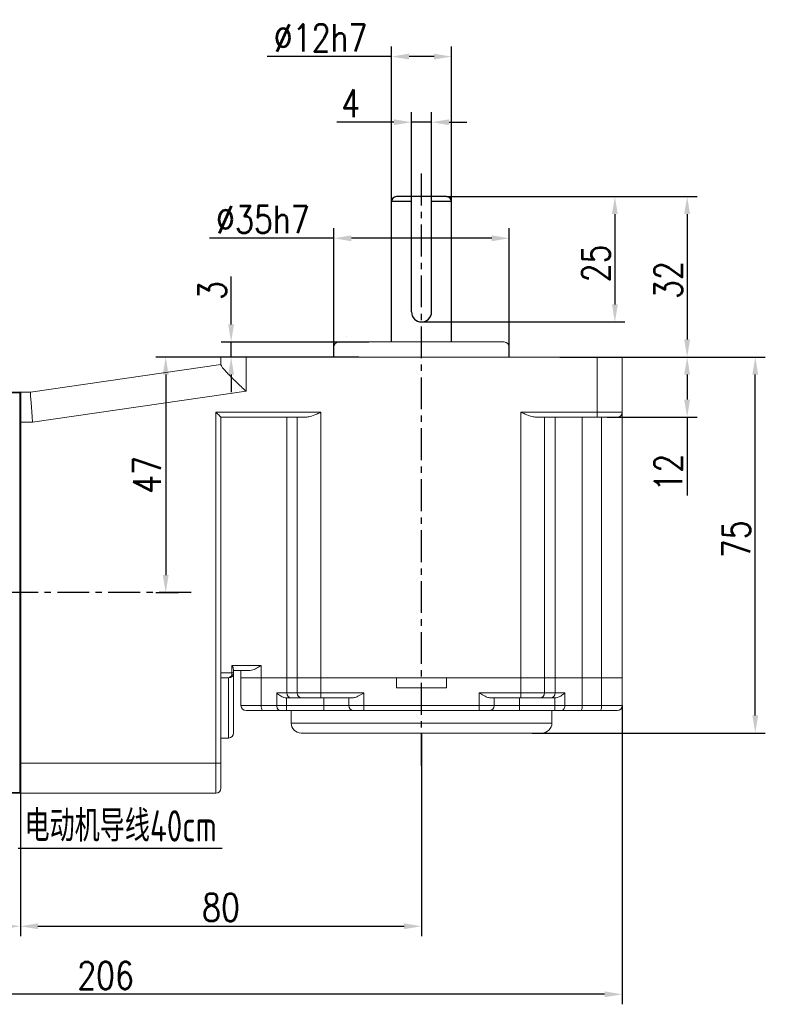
# Model space of a CAD drawing. Header units: inches. Extents: x -753 to 5070, y -3075 to 1581.
# Tile 52 of 178: x 1081 to 1229, y 1047 to 1243. Entities that reach past the tile are written whole.
import ezdxf

# ---------------------------------------------------------------- set-up
doc = ezdxf.new("R2010")
doc.units = ezdxf.units.IN
doc.header["$LTSCALE"] = 10
doc.header["$MEASUREMENT"] = 0
doc.linetypes.add('CENTER', pattern=[10.16, 6.35, -1.27, 1.27, -1.27])
for name, color, linetype in [('1轮廓实线层', 7, 'Continuous'), ('3中心线层', 1, 'CENTER'), ('6文字层', 3, 'Continuous'), ('7标注层', 4, 'Continuous')]:
    doc.layers.add(name, color=color, linetype=linetype)
doc.layers.add('图层2', color=4, linetype='Continuous', lineweight=40)
doc.styles.add('PC_TEXTSTYLE', font='isocp.shx', dxfattribs={"width": 0.8, "bigfont": 'HZFS.SHX'})
doc.styles.add('TH_GBDIM', font='romans.shx', dxfattribs={"width": 0.8, "bigfont": 'gbcbig.shx'})
doc.dimstyles.new('TH_GBDIM', dxfattribs={"dimtxt": 3.5, "dimasz": 2.5, "dimexe": 2, "dimexo": 0, "dimgap": 1, "dimtad": 1, "dimdec": 4, "dimdsep": 46, "dimtxsty": 'TH_GBDIM', "dimcen": 0.09, "dimclrd": 4, "dimclre": 4, "dimclrt": 3, "dimadec": 0, "dimazin": 0, "dimtfac": 1, "dimtdec": 4, "dimtmove": 0, "dimatfit": 3, "dimfxl": 1, "dimtzin": 0, "dimarcsym": 0})

# ---------------------------------------------------------------- blocks, each defined once
blk = doc.blocks.new('*D122')
at = {"layer": '7标注层', "color": 4, "lineweight": -2, "transparency": 16777216}
for p, q in [((1160.8, 1100.69), (1160.8, 1060.15)), ((1080.8, 1088.69), (1080.8, 1060.15)), ((1084.3, 1062.15), (1157.3, 1062.15))]:
    blk.add_line(p, q, dxfattribs=at)
at = {"layer": '7标注层', "color": 4, "transparency": 16777216}
for points in [[(1084.3, 1062.73), (1084.3, 1061.57), (1080.8, 1062.15)], [(1157.3, 1062.73), (1157.3, 1061.57), (1160.8, 1062.15)]]:
    blk.add_solid(points, dxfattribs=at)
at = {"layer": 'Defpoints', "color": 0, "transparency": 16777216}
for p in [(1160.8, 1100.69), (1080.8, 1088.69), (1160.8, 1062.15)]:
    blk.add_point(p, dxfattribs=at)
at = {"layer": '7标注层', "color": 3, "transparency": 16777216, "insert": (1120.8, 1065.9), "char_height": 5.5, "attachment_point": 5, "style": 'TH_GBDIM'}
blk.add_mtext('80', dxfattribs=at)
blk = doc.blocks.new('*D123')
at = {"layer": '7标注层', "color": 4, "lineweight": -2, "transparency": 16777216}
for p, q in [((1120.8, 1175.69), (1107.79, 1175.69)), ((1109.79, 1172.19), (1109.79, 1132.19)), ((1112.33, 1128.69), (1107.79, 1128.69))]:
    blk.add_line(p, q, dxfattribs=at)
at = {"layer": '7标注层', "color": 4, "transparency": 16777216}
for points in [[(1109.21, 1172.19), (1110.37, 1172.19), (1109.79, 1175.69)], [(1109.21, 1132.19), (1110.37, 1132.19), (1109.79, 1128.69)]]:
    blk.add_solid(points, dxfattribs=at)
at = {"layer": 'Defpoints', "color": 0, "transparency": 16777216}
for p in [(1120.8, 1175.69), (1109.79, 1128.69), (1112.33, 1128.69)]:
    blk.add_point(p, dxfattribs=at)
at = {"layer": '7标注层', "color": 3, "transparency": 16777216, "insert": (1106.04, 1152.19), "char_height": 5.5, "attachment_point": 5, "rotation": 90, "style": 'TH_GBDIM'}
blk.add_mtext('{47}{}{}', dxfattribs=at)
blk = doc.blocks.new('*D124')
at = {"layer": '7标注层', "color": 4, "lineweight": -2, "transparency": 16777216}
for p, q in [((1200.8, 1175.69), (1215.76, 1175.69)), ((1213.76, 1172.19), (1213.76, 1167.19)), ((1197.8, 1163.69), (1215.76, 1163.69)), ((1213.76, 1163.69), (1213.76, 1148.08))]:
    blk.add_line(p, q, dxfattribs=at)
at = {"layer": '7标注层', "color": 4, "transparency": 16777216}
for points in [[(1213.17, 1172.19), (1214.34, 1172.19), (1213.76, 1175.69)], [(1213.17, 1167.19), (1214.34, 1167.19), (1213.76, 1163.69)]]:
    blk.add_solid(points, dxfattribs=at)
at = {"layer": 'Defpoints', "color": 0, "transparency": 16777216}
for p in [(1200.8, 1175.69), (1197.8, 1163.69), (1213.76, 1163.69)]:
    blk.add_point(p, dxfattribs=at)
at = {"layer": '7标注层', "color": 3, "transparency": 16777216, "insert": (1210.01, 1152.64), "char_height": 5.5, "attachment_point": 5, "rotation": 90, "style": 'TH_GBDIM'}
blk.add_mtext('{12}{}{}', dxfattribs=at)
blk = doc.blocks.new('*D125')
at = {"layer": '7标注层', "color": 4, "lineweight": -2, "transparency": 16777216}
for p, q in [((1200.8, 1175.69), (1229.34, 1175.69)), ((1227.34, 1104.19), (1227.34, 1172.19)), ((1182.84, 1100.69), (1229.34, 1100.69))]:
    blk.add_line(p, q, dxfattribs=at)
at = {"layer": '7标注层', "color": 4, "transparency": 16777216}
for points in [[(1226.76, 1172.19), (1227.93, 1172.19), (1227.34, 1175.69)], [(1226.76, 1104.19), (1227.93, 1104.19), (1227.34, 1100.69)]]:
    blk.add_solid(points, dxfattribs=at)
at = {"layer": 'Defpoints', "color": 0, "transparency": 16777216}
for p in [(1200.8, 1175.69), (1227.34, 1175.69), (1182.84, 1100.69)]:
    blk.add_point(p, dxfattribs=at)
at = {"layer": '7标注层', "color": 3, "transparency": 16777216, "insert": (1223.59, 1139.35), "char_height": 5.5, "attachment_point": 5, "rotation": 90, "style": 'TH_GBDIM'}
blk.add_mtext('{75}{}{}', dxfattribs=at)
blk = doc.blocks.new('*D126')
at = {"layer": '7标注层', "color": 4, "lineweight": -2, "transparency": 16777216}
for p, q in [((1122.83, 1182.19), (1122.83, 1191.75)), ((1150.26, 1178.69), (1120.83, 1178.69)), ((1122.83, 1175.69), (1122.83, 1178.69)), ((1148.3, 1175.69), (1120.83, 1175.69)), ((1122.83, 1172.19), (1122.83, 1168.69))]:
    blk.add_line(p, q, dxfattribs=at)
at = {"layer": '7标注层', "color": 4, "transparency": 16777216}
for points in [[(1122.25, 1182.19), (1123.41, 1182.19), (1122.83, 1178.69)], [(1122.25, 1172.19), (1123.41, 1172.19), (1122.83, 1175.69)]]:
    blk.add_solid(points, dxfattribs=at)
at = {"layer": 'Defpoints', "color": 0, "transparency": 16777216}
for p in [(1122.83, 1178.69), (1150.26, 1178.69), (1148.3, 1175.69)]:
    blk.add_point(p, dxfattribs=at)
at = {"layer": '7标注层', "color": 3, "transparency": 16777216, "insert": (1119.08, 1188.96), "char_height": 5.5, "attachment_point": 5, "rotation": 90, "style": 'TH_GBDIM'}
blk.add_mtext('{3}{}{}', dxfattribs=at)
blk = doc.blocks.new('*D127')
at = {"layer": '7标注层', "color": 4, "lineweight": -2, "transparency": 16777216}
for p, q in [((1143.3, 1175.69), (1143.3, 1201.38)), ((1178.3, 1175.69), (1178.3, 1201.38)), ((1143.3, 1199.38), (1118.52, 1199.38)), ((1174.8, 1199.38), (1146.8, 1199.38))]:
    blk.add_line(p, q, dxfattribs=at)
at = {"layer": '7标注层', "color": 4, "transparency": 16777216}
for points in [[(1146.8, 1199.96), (1146.8, 1198.79), (1143.3, 1199.38)], [(1174.8, 1199.96), (1174.8, 1198.79), (1178.3, 1199.38)]]:
    blk.add_solid(points, dxfattribs=at)
at = {"layer": 'Defpoints', "color": 0, "transparency": 16777216}
for p in [(1178.3, 1199.38), (1143.3, 1175.69), (1178.3, 1175.69)]:
    blk.add_point(p, dxfattribs=at)
at = {"layer": '7标注层', "color": 3, "transparency": 16777216, "insert": (1129.16, 1203.13), "char_height": 5.5, "attachment_point": 5, "style": 'TH_GBDIM'}
blk.add_mtext('\\A1;%%c35h7', dxfattribs=at)
blk = doc.blocks.new('*D128')
at = {"layer": '7标注层', "color": 4, "lineweight": -2, "transparency": 16777216}
for p, q in [((1154.8, 1205.53), (1154.8, 1237.62)), ((1166.8, 1204.95), (1166.8, 1237.62)), ((1154.8, 1235.62), (1130.02, 1235.62)), ((1163.3, 1235.62), (1158.3, 1235.62))]:
    blk.add_line(p, q, dxfattribs=at)
at = {"layer": '7标注层', "color": 4, "transparency": 16777216}
for points in [[(1158.3, 1236.2), (1158.3, 1235.04), (1154.8, 1235.62)], [(1163.3, 1236.2), (1163.3, 1235.04), (1166.8, 1235.62)]]:
    blk.add_solid(points, dxfattribs=at)
at = {"layer": 'Defpoints', "color": 0, "transparency": 16777216}
for p in [(1166.8, 1235.62), (1154.8, 1205.53), (1166.8, 1204.95)]:
    blk.add_point(p, dxfattribs=at)
at = {"layer": '7标注层', "color": 3, "transparency": 16777216, "insert": (1140.66, 1239.37), "char_height": 5.5, "attachment_point": 5, "style": 'TH_GBDIM'}
blk.add_mtext('\\A1;%%c12h7', dxfattribs=at)
blk = doc.blocks.new('*D129')
at = {"layer": '7标注层', "color": 4, "lineweight": -2, "transparency": 16777216}
for p, q in [((1165.8, 1207.69), (1201.35, 1207.69)), ((1199.35, 1204.19), (1199.35, 1186.19)), ((1160.8, 1182.69), (1201.35, 1182.69))]:
    blk.add_line(p, q, dxfattribs=at)
at = {"layer": '7标注层', "color": 4, "transparency": 16777216}
for points in [[(1198.76, 1204.19), (1199.93, 1204.19), (1199.35, 1207.69)], [(1198.76, 1186.19), (1199.93, 1186.19), (1199.35, 1182.69)]]:
    blk.add_solid(points, dxfattribs=at)
at = {"layer": 'Defpoints', "color": 0, "transparency": 16777216}
for p in [(1165.8, 1207.69), (1160.8, 1182.69), (1199.35, 1182.69)]:
    blk.add_point(p, dxfattribs=at)
at = {"layer": '7标注层', "color": 3, "transparency": 16777216, "insert": (1195.6, 1194.36), "char_height": 5.5, "attachment_point": 5, "rotation": 90, "style": 'TH_GBDIM'}
blk.add_mtext('{25}{}{}', dxfattribs=at)
blk = doc.blocks.new('*D130')
at = {"layer": '7标注层', "color": 4, "lineweight": -2, "transparency": 16777216}
for p, q in [((1170.48, 1207.69), (1215.76, 1207.69)), ((1213.76, 1204.19), (1213.76, 1179.19)), ((1188.34, 1175.69), (1215.76, 1175.69))]:
    blk.add_line(p, q, dxfattribs=at)
at = {"layer": '7标注层', "color": 4, "transparency": 16777216}
for points in [[(1213.17, 1204.19), (1214.34, 1204.19), (1213.76, 1207.69)], [(1213.17, 1179.19), (1214.34, 1179.19), (1213.76, 1175.69)]]:
    blk.add_solid(points, dxfattribs=at)
at = {"layer": 'Defpoints', "color": 0, "transparency": 16777216}
for p in [(1170.48, 1207.69), (1188.34, 1175.69), (1213.76, 1175.69)]:
    blk.add_point(p, dxfattribs=at)
at = {"layer": '7标注层', "color": 3, "transparency": 16777216, "insert": (1210.01, 1191.05), "char_height": 5.5, "attachment_point": 5, "rotation": 90, "style": 'TH_GBDIM'}
blk.add_mtext('{32}{}{}', dxfattribs=at)
blk = doc.blocks.new('*D131')
at = {"layer": '7标注层', "color": 4, "lineweight": -2, "transparency": 16777216}
for p, q in [((1158.8, 1204.69), (1158.8, 1224.53)), ((1162.8, 1204.69), (1162.8, 1224.53)), ((1155.3, 1222.53), (1143.89, 1222.53)), ((1162.8, 1222.53), (1158.8, 1222.53)), ((1166.3, 1222.53), (1169.8, 1222.53))]:
    blk.add_line(p, q, dxfattribs=at)
at = {"layer": '7标注层', "color": 4, "transparency": 16777216}
for points in [[(1155.3, 1223.11), (1155.3, 1221.95), (1158.8, 1222.53)], [(1166.3, 1223.11), (1166.3, 1221.95), (1162.8, 1222.53)]]:
    blk.add_solid(points, dxfattribs=at)
at = {"layer": 'Defpoints', "color": 0, "transparency": 16777216}
for p in [(1162.8, 1222.53), (1158.8, 1204.69), (1162.8, 1204.69)]:
    blk.add_point(p, dxfattribs=at)
at = {"layer": '7标注层', "color": 3, "transparency": 16777216, "insert": (1146.67, 1226.28), "char_height": 5.5, "attachment_point": 5, "style": 'TH_GBDIM'}
blk.add_mtext('{4}{}{}', dxfattribs=at)
blk = doc.blocks.new('*D132')
at = {"layer": '7标注层', "color": 4, "lineweight": -2, "transparency": 16777216}
for p, q in [((994.8, 1106.19), (994.8, 1046.58)), ((1200.8, 1106.19), (1200.8, 1046.58)), ((1197.3, 1048.58), (998.3, 1048.58))]:
    blk.add_line(p, q, dxfattribs=at)
at = {"layer": '7标注层', "color": 4, "transparency": 16777216}
for points in [[(998.3, 1049.16), (998.3, 1048), (994.8, 1048.58)], [(1197.3, 1049.16), (1197.3, 1048), (1200.8, 1048.58)]]:
    blk.add_solid(points, dxfattribs=at)
at = {"layer": 'Defpoints', "color": 0, "transparency": 16777216}
for p in [(994.8, 1106.19), (1200.8, 1106.19), (994.8, 1048.58)]:
    blk.add_point(p, dxfattribs=at)
at = {"layer": '7标注层', "color": 3, "transparency": 16777216, "insert": (1097.8, 1052.33), "char_height": 5.5, "attachment_point": 5, "style": 'TH_GBDIM'}
blk.add_mtext('206', dxfattribs=at)
blk = doc.blocks.new('*D215')
at = {"layer": '7标注层', "color": 4, "lineweight": -2, "transparency": 16777216}
for p, q in [((1080.8, 1168.69), (1080.8, 1060.15)), ((994.8, 1149.69), (994.8, 1060.15)), ((998.3, 1062.15), (1077.3, 1062.15))]:
    blk.add_line(p, q, dxfattribs=at)
at = {"layer": '7标注层', "color": 4, "transparency": 16777216}
for points in [[(998.3, 1062.73), (998.3, 1061.57), (994.8, 1062.15)], [(1077.3, 1062.73), (1077.3, 1061.57), (1080.8, 1062.15)]]:
    blk.add_solid(points, dxfattribs=at)
at = {"layer": 'Defpoints', "color": 0, "transparency": 16777216}
for p in [(1080.8, 1168.69), (994.8, 1149.69), (1080.8, 1062.15)]:
    blk.add_point(p, dxfattribs=at)
at = {"layer": '7标注层', "color": 3, "transparency": 16777216, "insert": (1037.8, 1065.9), "char_height": 5.5, "attachment_point": 5, "style": 'TH_GBDIM'}
blk.add_mtext('86', dxfattribs=at)

msp = doc.modelspace()

# ---------------------------------------------------------------- linework, layer by layer
at = {"color": 4}
msp.add_line((1080.394, 1077.722), (1121.046, 1077.722), dxfattribs=at)
at = {"layer": '1轮廓实线层'}
for p, q in [((1154.797, 1178.691), (1154.797, 1206.691)), ((1158.797, 1206.691), (1154.797, 1206.691)), ((1165.797, 1207.691), (1155.797, 1207.691)), ((1158.797, 1184.691), (1158.797, 1207.691)), ((1162.797, 1184.691), (1162.797, 1207.691)), ((1166.797, 1206.691), (1162.797, 1206.691)), ((1166.797, 1178.691), (1166.797, 1206.691))]:
    msp.add_line(p, q, dxfattribs=at)
at = {"layer": '1轮廓实线层', "color": 7, "linetype": 'Continuous', "lineweight": 15}
for p, q in [((1144.297, 1178.691), (1177.297, 1178.691)), ((1143.297, 1177.691), (1143.297, 1175.691)), ((1178.297, 1175.691), (1178.297, 1177.691)), ((1120.797, 1174.106), (1120.797, 1175.691)), ((1120.797, 1175.691), (1125.797, 1175.691)), ((1125.797, 1175.691), (1125.797, 1168.852)), ((1125.797, 1175.691), (1195.797, 1175.691)), ((1195.797, 1164.691), (1195.797, 1175.691)), ((1195.797, 1175.691), (1200.797, 1175.691)), ((1200.797, 1175.691), (1200.797, 1164.691)), ((1082.797, 1168.691), (1120.797, 1174.191)), ((1080.797, 1168.691), (1082.797, 1168.691)), ((1125.797, 1168.852), (1083.229, 1162.691)), ((1119.797, 1164.691), (1140.727, 1164.691)), ((1119.797, 1094.691), (1119.797, 1164.691)), ((1140.727, 1164.691), (1140.727, 1111.691)), ((1180.618, 1164.691), (1195.797, 1164.691)), ((1180.618, 1111.691), (1180.618, 1164.691)), ((1195.797, 1164.691), (1200.797, 1164.691)), ((1195.797, 1164.691), (1195.797, 1163.691)), ((1200.797, 1164.691), (1200.797, 1111.691)), ((1083.229, 1162.691), (1080.797, 1162.691)), ((1137.727, 1163.691), (1120.797, 1163.691)), ((1120.797, 1163.691), (1120.797, 1094.691)), ((1133.921, 1163.691), (1133.921, 1111.691)), ((1136.028, 1111.691), (1136.028, 1163.691)), ((1195.797, 1163.691), (1183.618, 1163.691)), ((1185.316, 1163.691), (1185.316, 1111.691)), ((1187.453, 1163.691), (1187.453, 1111.691)), ((1192.815, 1163.691), (1192.815, 1111.691)), ((1199.797, 1163.691), (1195.797, 1163.691)), ((1196.665, 1111.691), (1196.665, 1163.691)), ((1122.975, 1112.691), (1122.975, 1114.191)), ((1122.975, 1114.191), (1128.848, 1114.191)), ((1128.848, 1114.191), (1128.848, 1111.691)), ((1120.797, 1112.691), (1122.975, 1112.691)), ((1122.297, 1111.691), (1120.797, 1111.691)), ((1122.297, 1099.691), (1122.297, 1111.691)), ((1123.297, 1112.691), (1122.975, 1112.691)), ((1123.297, 1113.422), (1123.297, 1112.691)), ((1126.601, 1113.191), (1123.297, 1113.191)), ((1123.297, 1112.691), (1123.297, 1100.691)), ((1124.797, 1111.691), (1124.797, 1113.191)), ((1124.797, 1106.191), (1124.797, 1111.691)), ((1124.797, 1111.691), (1128.848, 1111.691)), ((1128.848, 1111.691), (1128.848, 1106.191)), ((1128.848, 1111.691), (1133.921, 1111.691)), ((1133.921, 1111.691), (1133.921, 1108.691)), ((1133.921, 1111.691), (1136.028, 1111.691)), ((1136.028, 1108.691), (1136.028, 1111.691)), ((1136.028, 1111.691), (1140.727, 1111.691)), ((1140.727, 1111.691), (1140.727, 1108.691)), ((1140.727, 1111.691), (1155.797, 1111.691)), ((1140.727, 1111.691), (1180.618, 1111.691)), ((1155.797, 1109.691), (1155.797, 1111.691)), ((1165.797, 1111.691), (1165.797, 1109.691)), ((1165.797, 1111.691), (1180.618, 1111.691)), ((1180.618, 1108.691), (1180.618, 1111.691)), ((1180.618, 1111.691), (1185.316, 1111.691)), ((1185.316, 1111.691), (1185.316, 1108.691)), ((1185.316, 1111.691), (1187.453, 1111.691)), ((1187.453, 1111.691), (1187.453, 1108.691)), ((1187.453, 1111.691), (1192.815, 1111.691)), ((1192.815, 1111.691), (1192.815, 1106.191)), ((1192.815, 1111.691), (1196.665, 1111.691)), ((1196.665, 1106.191), (1196.665, 1111.691)), ((1196.665, 1111.691), (1200.797, 1111.691)), ((1200.797, 1111.691), (1200.797, 1106.191)), ((1155.797, 1109.691), (1165.797, 1109.691)), ((1131.93, 1108.691), (1133.921, 1108.691)), ((1131.93, 1106.191), (1131.93, 1108.691)), ((1133.921, 1107.691), (1133.867, 1107.692)), ((1133.867, 1107.692), (1133.867, 1106.191)), ((1133.921, 1108.691), (1136.028, 1108.691)), ((1134.86, 1107.691), (1133.921, 1107.691)), ((1136.968, 1107.691), (1134.86, 1107.691)), ((1136.028, 1108.691), (1140.727, 1108.691)), ((1140.727, 1107.691), (1136.968, 1107.691)), ((1140.727, 1108.691), (1149.297, 1108.691)), ((1140.727, 1107.691), (1140.727, 1108.691)), ((1147.061, 1107.691), (1140.727, 1107.691)), ((1141.297, 1107.691), (1141.297, 1106.191)), ((1146.297, 1106.191), (1146.297, 1107.691)), ((1149.297, 1108.691), (1149.297, 1106.191)), ((1172.297, 1108.691), (1180.618, 1108.691)), ((1172.297, 1106.191), (1172.297, 1108.691)), ((1180.618, 1107.691), (1174.533, 1107.691)), ((1175.297, 1107.691), (1175.297, 1106.191)), ((1180.297, 1107.691), (1180.297, 1106.191)), ((1180.618, 1108.691), (1185.316, 1108.691)), ((1180.618, 1108.691), (1180.618, 1107.691)), ((1184.377, 1107.691), (1180.618, 1107.691)), ((1186.513, 1107.691), (1184.377, 1107.691)), ((1185.316, 1108.691), (1187.453, 1108.691)), ((1187.389, 1107.691), (1186.513, 1107.691)), ((1187.37, 1106.191), (1187.37, 1107.691)), ((1187.453, 1108.691), (1189.368, 1108.691)), ((1189.368, 1108.691), (1189.368, 1106.191)), ((1124.797, 1106.191), (1128.848, 1106.191)), ((1128.848, 1106.191), (1131.93, 1106.191)), ((1131.93, 1106.191), (1133.867, 1106.191)), ((1133.867, 1106.191), (1141.297, 1106.191)), ((1133.867, 1106.191), (1133.867, 1105.191)), ((1141.297, 1106.191), (1146.297, 1106.191)), ((1141.297, 1106.191), (1141.297, 1105.191)), ((1146.297, 1106.191), (1149.297, 1106.191)), ((1149.297, 1106.191), (1172.297, 1106.191)), ((1149.297, 1106.191), (1149.297, 1105.191)), ((1172.297, 1105.191), (1172.297, 1106.191)), ((1172.297, 1106.191), (1175.297, 1106.191)), ((1175.297, 1106.191), (1180.297, 1106.191)), ((1180.297, 1105.191), (1180.297, 1106.191)), ((1180.297, 1106.191), (1187.37, 1106.191)), ((1187.37, 1106.191), (1189.368, 1106.191)), ((1187.37, 1105.191), (1187.37, 1106.191)), ((1189.368, 1106.191), (1192.815, 1106.191)), ((1192.815, 1106.191), (1196.665, 1106.191)), ((1196.665, 1106.191), (1200.797, 1106.191)), ((1129.037, 1105.191), (1125.797, 1105.191)), ((1132.576, 1105.191), (1129.037, 1105.191)), ((1133.867, 1105.191), (1132.576, 1105.191)), ((1141.297, 1105.191), (1133.867, 1105.191)), ((1134.797, 1105.191), (1134.797, 1102.691)), ((1147.297, 1105.191), (1141.297, 1105.191)), ((1149.297, 1105.191), (1147.297, 1105.191)), ((1172.297, 1105.191), (1149.297, 1105.191)), ((1174.297, 1105.191), (1172.297, 1105.191)), ((1180.297, 1105.191), (1174.297, 1105.191)), ((1187.37, 1105.191), (1180.297, 1105.191)), ((1186.797, 1102.691), (1186.797, 1105.191)), ((1188.702, 1105.191), (1187.37, 1105.191)), ((1192.642, 1105.191), (1188.702, 1105.191)), ((1196.491, 1105.191), (1192.642, 1105.191)), ((1199.797, 1105.191), (1196.491, 1105.191)), ((1184.797, 1100.691), (1136.797, 1100.691)), ((1122.297, 1099.691), (1120.797, 1099.691)), ((1080.797, 1094.691), (1119.797, 1094.691)), ((1119.797, 1088.691), (1119.797, 1094.691)), ((1119.797, 1094.691), (1120.797, 1094.691)), ((1120.797, 1094.691), (1120.797, 1089.691)), ((1119.797, 1088.691), (1080.797, 1088.691))]:
    msp.add_line(p, q, dxfattribs=at)
at = {"layer": '1轮廓实线层', "color": 115, "linetype": 'Continuous', "lineweight": 15}
for p, q in [((1145.801, 1179.691), (1145.797, 1179.691)), ((1134.797, 1102.691), (1186.797, 1102.691))]:
    msp.add_line(p, q, dxfattribs=at)
at = {"layer": '1轮廓实线层', "color": 7, "linetype": 'Continuous', "lineweight": 15, "flags": 128}
for points in [[(1082.797, 1168.691), (1082.803, 1168.599), (1082.823, 1168.329), (1082.855, 1167.887), (1082.898, 1167.287), (1082.951, 1166.547), (1083.013, 1165.691), (1083.081, 1164.743), (1083.154, 1163.733), (1083.229, 1162.691)], [(1120.797, 1163.691), (1120.778, 1163.71), (1120.721, 1163.767), (1120.628, 1163.859), (1120.504, 1163.984), (1120.352, 1164.135), (1120.18, 1164.308), (1119.992, 1164.496), (1119.797, 1164.691)], [(1131.93, 1106.191), (1131.943, 1105.996), (1131.979, 1105.808), (1132.039, 1105.635), (1132.119, 1105.484), (1132.217, 1105.359), (1132.329, 1105.267), (1132.45, 1105.21), (1132.576, 1105.191)]]:
    msp.add_lwpolyline(points, dxfattribs=at)
at = {"layer": '1轮廓实线层'}
for centre, radius, start, end in [((1155.797, 1206.691), 1, 90, 180), ((1165.797, 1206.691), 1, 0, 90), ((1160.797, 1184.691), 2, 180, 0)]:
    msp.add_arc(centre, radius, start, end, dxfattribs=at)
at = {"layer": '1轮廓实线层', "color": 7, "linetype": 'Continuous', "lineweight": 15}
for centre, radius, start, end in [((1144.297, 1177.691), 1, 90, 180), ((1177.297, 1177.691), 1, 0, 90), ((1199.797, 1164.691), 1, 270, 0), ((1122.098, 1112.556), 0.888, 282.96715, 8.75181), ((1122.297, 1112.691), 1, 270, 0), ((1134.892, 1108.661), 0.971, 178.27456, 268.1638), ((1136.999, 1108.661), 0.971, 178.2746, 268.16376), ((1184.346, 1108.661), 0.971, 271.83621, 1.7254), ((1186.482, 1108.661), 0.971, 271.83631, 1.72552), ((1125.797, 1106.191), 1, 180, 270), ((1130.307, 1105.95), 1.479, 170.62172, 210.8799), ((1147.297, 1106.191), 1, 180, 270), ((1174.297, 1106.191), 1, 270, 0), ((1188.494, 1106.052), 0.886, 283.63506, 9.03328), ((1191.245, 1105.948), 1.589, 331.51786, 8.77971), ((1195.095, 1105.948), 1.589, 331.51849, 8.77908), ((1199.797, 1106.191), 1, 270, 0), ((1136.797, 1102.691), 2, 180, 270), ((1184.797, 1102.691), 2, 270, 0), ((1122.297, 1100.691), 1, 270, 0), ((1119.797, 1089.691), 1, 270, 0)]:
    msp.add_arc(centre, radius, start, end, dxfattribs=at)
for points, knots in [([(1125.797, 1168.852), (1125.793, 1168.855), (1125.463, 1169.173), (1124.793, 1169.818), (1123.802, 1170.777), (1122.924, 1171.639), (1122.184, 1172.384), (1121.525, 1173.076), (1120.938, 1173.741), (1120.844, 1173.984), (1120.797, 1174.106)], [0, 0, 0, 0, 0.0016274, 0.1435129, 0.2910808, 0.4426062, 0.5569336, 0.6742378, 0.8367196, 1, 1, 1, 1]), ([(1140.727, 1164.691), (1140.722, 1164.689), (1140.445, 1164.564), (1139.702, 1164.237), (1138.674, 1163.802), (1137.987, 1163.721), (1137.727, 1163.691)], [0, 0, 0, 0, 0.0041816, 0.2699415, 0.7228421, 1, 1, 1, 1]), ([(1183.618, 1163.691), (1183.357, 1163.721), (1182.671, 1163.802), (1181.643, 1164.237), (1180.9, 1164.564), (1180.622, 1164.689), (1180.618, 1164.691)], [0, 0, 0, 0, 0.2771575, 0.7300585, 0.9958189, 1, 1, 1, 1]), ([(1123.297, 1113.422), (1123.28, 1113.527), (1123.242, 1113.757), (1123.079, 1114.039), (1122.976, 1114.189), (1122.975, 1114.191)], [0, 0, 0, 0, 0.4522733, 0.9943778, 1, 1, 1, 1]), ([(1128.848, 1114.191), (1128.844, 1114.189), (1128.616, 1114.052), (1128.055, 1113.715), (1127.297, 1113.288), (1126.788, 1113.217), (1126.601, 1113.191)], [0, 0, 0, 0, 0.0039338, 0.2968827, 0.7420332, 1, 1, 1, 1]), ([(1133.867, 1107.692), (1133.698, 1107.715), (1133.265, 1107.774), (1132.586, 1108.142), (1132.152, 1108.49), (1131.932, 1108.689), (1131.93, 1108.691)], [0, 0, 0, 0, 0.2155191, 0.5542573, 0.9961242, 1, 1, 1, 1]), ([(1149.297, 1108.691), (1149.294, 1108.689), (1149.237, 1108.656), (1148.835, 1108.424), (1148.195, 1108.064), (1147.496, 1107.742), (1147.18, 1107.705), (1147.061, 1107.691)], [0, 0, 0, 0, 0.00400856, 0.07249537, 0.50897763, 0.81504259, 1, 1, 1, 1]), ([(1174.533, 1107.691), (1174.414, 1107.705), (1174.098, 1107.742), (1173.399, 1108.064), (1172.759, 1108.424), (1172.357, 1108.656), (1172.3, 1108.689), (1172.297, 1108.691)], [0, 0, 0, 0, 0.1849577, 0.4910232, 0.9275046, 0.9959923, 1, 1, 1, 1]), ([(1189.368, 1108.691), (1189.367, 1108.689), (1189.133, 1108.473), (1188.687, 1108.115), (1187.983, 1107.752), (1187.558, 1107.708), (1187.389, 1107.691)], [0, 0, 0, 0, 0.0037974, 0.4727625, 0.7897273, 1, 1, 1, 1])]:
    msp.add_open_spline(points, degree=3, knots=knots, dxfattribs=at)
at = {"layer": '3中心线层', "ltscale": 0.1}
for p, q in [((1160.797, 1094.166), (1160.797, 1212.692)), ((1114.85, 1128.691), (1043.172, 1128.691))]:
    msp.add_line(p, q, dxfattribs=at)
at = {"layer": '图层2', "color": 0}
for p, q in [((1073.292, 1168.613), (1080.797, 1168.691)), ((1080.797, 1168.691), (1080.797, 1088.691)), ((1080.797, 1168.691), (1080.797, 1088.691)), ((1080.797, 1088.691), (1073.292, 1088.769))]:
    msp.add_line(p, q, dxfattribs=at)

# ---------------------------------------------------------------- texts
at = {"layer": '6文字层', "color": 7, "char_height": 6.25, "attachment_point": 1, "style": 'PC_TEXTSTYLE'}
for s, insert, width in [('{\\C3;电动机导线40cm}', (1081.633, 1085.289), 51.52533), ('{\\C3;黑红白}', (1060.475, 1076.922), 37.44259)]:
    msp.add_mtext(s, dxfattribs=dict(at, insert=insert, width=width))

# ---------------------------------------------------------------- dimensions: what is measured, and where the dimension line sits
at = {"layer": '7标注层'}
for base, p1, p2, text, override, picture, middle in [((1166.797, 1235.621), (1154.797, 1205.529), (1166.797, 1204.949), '\\A1;%%c<>h7', {"dimtxt": 5.5, "dimasz": 3.5, "dimdec": 1, "dimadec": 1}, '*D128', (1140.659, 1235.621)), ((1162.797, 1222.53), (1158.797, 1204.689), (1162.797, 1204.689), '{<>}{}{}', {"dimtxt": 5.5, "dimasz": 3.5, "dimdec": 1, "dimadec": 1}, '*D131', (1146.67, 1222.53)), ((1178.297, 1199.377), (1143.297, 1175.691), (1178.297, 1175.691), '\\A1;%%c<>h7', {"dimtxt": 5.5, "dimasz": 3.5, "dimdec": 0}, '*D127', (1129.159, 1199.377))]:
    dim = msp.add_linear_dim(base=base, p1=p1, p2=p2, text=text, dimstyle='TH_GBDIM', override=override, dxfattribs=at)
    dim.commit()
    dim.dimension.update_dxf_attribs({"geometry": picture, "text_midpoint": middle, "dimtype": 160})
for base, p1, p2, picture, middle in [((1199.347, 1182.691), (1165.797, 1207.691), (1160.797, 1182.691), '*D129', (1199.347, 1194.355)), ((1213.755, 1175.691), (1170.485, 1207.691), (1188.34, 1175.691), '*D130', (1213.755, 1191.049)), ((1122.831, 1178.691), (1148.297, 1175.691), (1150.261, 1178.691), '*D126', (1122.831, 1188.964)), ((1227.342, 1175.691), (1182.842, 1100.691), (1200.797, 1175.691), '*D125', (1227.342, 1139.345)), ((1213.755, 1163.691), (1200.797, 1175.691), (1197.797, 1163.691), '*D124', (1213.755, 1152.643))]:
    dim = msp.add_linear_dim(base=base, p1=p1, p2=p2, angle=90, text='{<>}{}{}', dimstyle='TH_GBDIM', override={"dimtxt": 5.5, "dimasz": 3.5, "dimdec": 1, "dimadec": 1}, dxfattribs=at)
    dim.commit()
    dim.dimension.update_dxf_attribs({"geometry": picture, "text_midpoint": middle, "dimtype": 160})
dim = msp.add_linear_dim(base=(1109.79, 1128.691), p1=(1120.797, 1175.691), p2=(1112.325, 1128.691), angle=90, text='{<>}{}{}', dimstyle='TH_GBDIM', override={"dimtxt": 5.5, "dimasz": 3.5, "dimdec": 1, "dimadec": 1}, dxfattribs=at)
dim.commit()
dim.dimension.update_dxf_attribs({"geometry": '*D123', "text_midpoint": (1106.04, 1152.191)})
for base, p1, p2, override, picture, middle in [((1080.797, 1062.151), (994.797, 1149.691), (1080.797, 1168.691), {"dimtxt": 5.5, "dimasz": 3.5, "dimdec": 1, "dimadec": 1}, '*D215', (1037.797, 1062.151)), ((994.797, 1048.581), (1200.797, 1106.191), (994.797, 1106.191), {"dimtxt": 5.5, "dimasz": 3.5, "dimgap": 1, "dimtad": 1, "dimjust": 0, "dimdec": 1, "dimlfac": 1, "dimse1": 0, "dimse2": 0, "dimsd1": 0, "dimsd2": 0, "dimadec": 1}, '*D132', (1097.797, 1048.581)), ((1160.797, 1062.151), (1080.797, 1088.691), (1160.797, 1100.691), {"dimtxt": 5.5, "dimasz": 3.5, "dimdec": 1, "dimadec": 1}, '*D122', (1120.797, 1062.151))]:
    dim = msp.add_linear_dim(base=base, p1=p1, p2=p2, dimstyle='TH_GBDIM', override=override, dxfattribs=at)
    dim.commit()
    dim.dimension.update_dxf_attribs({"geometry": picture, "text_midpoint": middle, "dimtype": 160})

doc.saveas('drawing.dxf')
